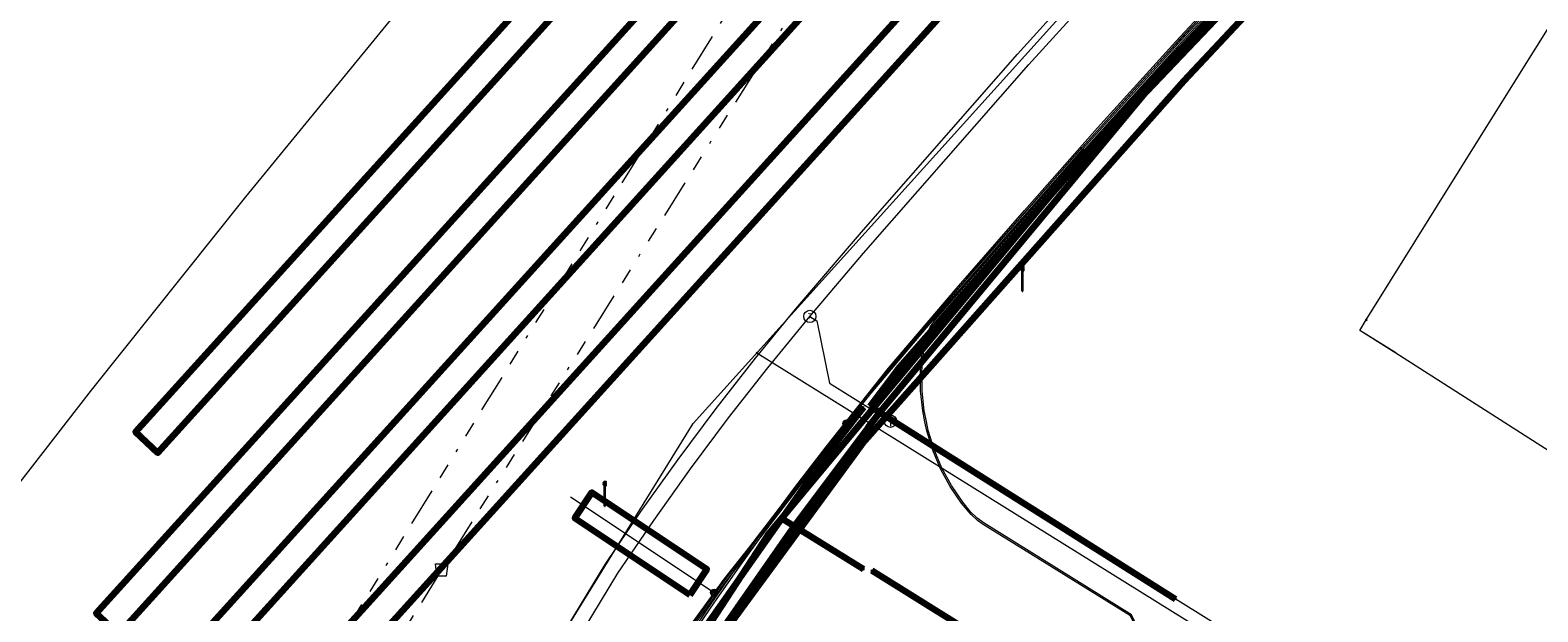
# Model space of a CAD drawing. Header units: metres. Extents: x 153756 to 154348, y 463867 to 464433.
# Tile 29 of 76: x 153973 to 154022, y 464006 to 464025. Entities that reach past the tile are written whole.
import ezdxf
from ezdxf.enums import TextEntityAlignment as Align
from ezdxf.lldxf.tags import DXFTag

# ---------------------------------------------------------------- set-up
doc = ezdxf.new("R2010")
doc.units = ezdxf.units.M
doc.header["$LTSCALE"] = 0.5
doc.linetypes.add('RI-OVERIG-SO', pattern=[17, 5, -2, 2, -2, 0, -2, 2, -2])
doc.layers.get('0').update_dxf_attribs({"linetype": 'CONTINUOUS'})
for name, color, linetype, lineweight in [('B-PV-KL-DATA_DUCT_ZIGGO BV-G', 90, 'CONTINUOUS', 100), ('B-PV-KL-DATA_EUROFIBER NEDERLAND BV-G', 90, 'KL-DATA-SO', 18), ('B-PV-KL-DATA_HULPSTUK_EUROFIBER NEDERLAND BV-S', 90, 'CONTINUOUS', 25), ('B-PV-KL-DATA_HULPSTUK_KPN BV-S', 90, 'CONTINUOUS', 25), ('B-PV-KL-DATA_KABELBED_KPN BV-G', 90, 'CONTINUOUS', 100), ('B-PV-KL-DATA_KABELBED_ZIGGO BV-G', 90, 'CONTINUOUS', 100), ('B-PV-KL-ET_LS_400 V_STEDIN NETBEHEER BV-G', 190, 'KL-LS-SO', 18), ('B-PV-KL-ET_LS_GEMEENTE AMERSFOORT-S', 190, 'CONTINUOUS', 25), ('B-PV-KL-ET_LS_HULPSTUK_STEDIN NETBEHEER BV-S', 190, 'CONTINUOUS', 25), ('B-PV-KL-ET_LS_KABELBED_GEMEENTE AMERSFOORT-G', 190, 'CONTINUOUS', 100), ('B-PV-KL-ET_LS_MANTELBUIS_POLYVINYLCHLORIDE PVC_50_STEDIN NETBEHEER BV-G', 190, 'CONTINUOUS', 100), ('B-PV-KL-ET_MS_10 KV_STEDIN NETBEHEER BV-G', 130, 'KL-MS-SO', 18), ('B-PV-KL-GAS_HD_STAAL_324_STEDIN NETBEHEER BV-G', 30, 'KL-GAS_HD-SO', 18), ('B-PV-KL-GAS_LD_HULPSTUK_STEDIN NETBEHEER BV-S', 50, 'CONTINUOUS', 25), ('B-PV-KL-GAS_LD_POLYVINYLCHLORIDE PVC_250_STEDIN NETBEHEER BV-G', 50, 'KL-GAS_LD-SO', 18), ('B-PV-KL-GAS_LD_POLYVINYLCHLORIDE PVC_63_STEDIN NETBEHEER BV-G', 50, 'KL-GAS_LD-SO', 18), ('B-PV-KL-WATER_250_VITENS-G', 170, 'KL-WATER-SO', 18), ('B-PV-KL-WATER_40_VITENS-G', 170, 'KL-WATER-SO', 18), ('B-PV-KL-WATER_HULPSTUK_VITENS-S', 170, 'CONTINUOUS', 25), ('B-PV-RI-VRIJVERVAL_BETON_300_GEMEENTE AMERSFOORT-G', 210, 'RI-OVERIG-SO', 18), ('B-PV-RI-VRIJVERVAL_BETON_400_GEMEENTE AMERSFOORT-G', 210, 'RI-OVERIG-SO', 18), ('B-PV-RI-VRIJVERVAL_HULPSTUK_GEMEENTE AMERSFOORT-S', 210, 'CONTINUOUS', 25)]:
    doc.layers.add(name, color=color, linetype=linetype, lineweight=lineweight)
doc.styles.add('NLCS-ISO', font='txt')
tags = doc.linetypes.add('KL-DATA-SO', pattern='A,4,-1,[101,NLCS.SHX,S=0.5,R=0,X=0,Y=0],-1,4,-1,["D",Standard,S=1,R=0,X=-0.25,Y=-0.5],-1.5', length=12.5).pattern_tags.tags
tags[18] = DXFTag(74, 10)
tags = doc.linetypes.add('KL-GAS_HD-SO', pattern='A,4,-1,[69,NLCS.SHX,S=0.5,R=0,X=0,Y=0],-1,4,-1,["H",Standard,S=1,R=0,X=0,Y=-0.5],-2', length=13).pattern_tags.tags
tags[18] = DXFTag(74, 10)
tags = doc.linetypes.add('KL-GAS_LD-SO', pattern='A,4,-1,[69,NLCS.SHX,S=0.5,R=0,X=0,Y=0],-1,4,-1,["L",Standard,S=1,R=0,X=0.25,Y=-0.5],-2', length=13).pattern_tags.tags
tags[18] = DXFTag(74, 10)
tags = doc.linetypes.add('KL-LS-SO', pattern='A,4,-1,[103,NLCS.SHX,S=0.75,R=0,X=0,Y=0],-1,4,-1,["L",Standard,S=1,R=0,X=0,Y=-0.5],-2', length=13).pattern_tags.tags
tags[18] = DXFTag(74, 10)
tags = doc.linetypes.add('KL-MS-SO', pattern='A,4,-1,[103,NLCS.SHX,S=0.75,R=0,X=0,Y=0],-1,4,-1,["M",Standard,S=1,R=0,X=0,Y=-0.5],-2', length=13).pattern_tags.tags
tags[18] = DXFTag(74, 10)
doc.linetypes.add('KL-WATER-SO', pattern='A,7,-0.5,[168,NLCS.SHX,S=0.75,R=0,X=0.75,Y=0],-2', length=9.5)

# ---------------------------------------------------------------- blocks, each defined once
blk = doc.blocks.new('SKL-WTB_HULP_AFSLUITER-SO')
at = {"color": 0, "linetype": 'ByBlock', "lineweight": 18}
blk.add_lwpolyline([(0, 0.8), (0, -0.8)], dxfattribs=at)
blk.add_circle((0, 0), 1, dxfattribs=at)
at = {"color": 0, "linetype": 'ByBlock', "lineweight": 18, "style": 'NLCS-ISO', "flags": 1}
for tag, p in [('TYPE', (1.5, 0)), ('OMSCHRIJVING', (1.5, -3)), ('LABEL', (1.5, -1.5))]:
    blk.add_attdef(tag, p, '', height=1, dxfattribs=at)
blk = doc.blocks.new('SKL-WTB_HULP_T STUK-SO')
at = {"color": 0, "linetype": 'ByBlock', "lineweight": 18}
blk.add_circle((0, 0), 1, dxfattribs=at)
at = {"color": 0, "linetype": 'ByBlock', "lineweight": -2, "style": 'NLCS-ISO'}
blk.add_text('T', height=1, dxfattribs=at).set_placement((0, 0), align=Align.MIDDLE_CENTER)
at = {"color": 0, "linetype": 'ByBlock', "lineweight": 18, "style": 'NLCS-ISO', "flags": 1}
for tag, p in [('TYPE', (1.5, 0)), ('OMSCHRIJVING', (1.5, -3)), ('LABEL', (1.5, -1.5))]:
    blk.add_attdef(tag, p, '', height=1, dxfattribs=at)
blk = doc.blocks.new('SKL-WTB_HULP_MOF-SO')
at = {"linetype": 'ByBlock', "lineweight": 18}
h = blk.add_hatch(color=0, dxfattribs=at)
h.dxf.hatch_style = 1
h.paths.add_polyline_path([(-0.5625, 0, 1), (0.5625, 0, 1)])
at = {"color": 0, "linetype": 'ByBlock', "lineweight": 18}
blk.add_circle((0, 0), 0.5625, dxfattribs=at)
at = {"color": 0, "linetype": 'ByBlock', "lineweight": 18, "style": 'NLCS-ISO', "flags": 1}
for tag, p in [('TYPE', (1.5, 0)), ('OMSCHRIJVING', (1.5, -3)), ('LABEL', (1.5, -1.5))]:
    blk.add_attdef(tag, p, '', height=1, dxfattribs=at)
blk = doc.blocks.new('SKL-WTB_HULP_OVERIG-SO')
at = {"color": 0, "linetype": 'ByBlock', "lineweight": 18}
for points in [[(-0.14, 0.14), (0.14, -0.14)], [(0.14, 0.14), (-0.14, -0.14)]]:
    blk.add_lwpolyline(points, dxfattribs=at)
at = {"color": 0, "linetype": 'ByBlock', "lineweight": 18, "style": 'NLCS-ISO', "flags": 1}
for tag, p in [('TYPE', (1.5, 0)), ('OMSCHRIJVING', (1.5, -3)), ('LABEL', (1.5, -1.5))]:
    blk.add_attdef(tag, p, '', height=1, dxfattribs=at)
blk = doc.blocks.new('SRI-HULP_AFVOER_OPVANG-SO')
at = {"color": 0, "linetype": 'ByBlock', "lineweight": 18}
blk.add_lwpolyline([(-0.75, -1), (-1, 1), (1, 1), (0.75, -1)], close=True, dxfattribs=at)
at = {"color": 0, "linetype": 'ByBlock', "lineweight": 18, "style": 'NLCS-ISO', "flags": 1}
for tag, p in [('TYPE', (1.5, 0)), ('OMSCHRIJVING', (1.5, -3)), ('LABEL', (1.5, -1.5))]:
    blk.add_attdef(tag, p, '', height=1, dxfattribs=at)
blk = doc.blocks.new('SKL-ET_LS_MAST-SO')
for p, q in [((-0.05, 2.07), (0.05, 2.07)), ((-0.05, -2), (0.05, -2))]:
    blk.add_line(p, q)
for points in [[(-0.18, 1.76), (-0.22, 1.76), (-0.22, 1.84), (-0.18, 1.84), (-0.18, 1.79)], [(-0.18, 1.49), (-0.22, 1.49), (-0.22, 1.57), (-0.18, 1.57), (-0.18, 1.52)], [(-0.18, 1.79), (-0.05, 1.79)], [(-0.18, 1.76), (-0.05, 1.76)], [(-0.18, 1.52), (-0.05, 1.52)], [(-0.18, 1.49), (-0.05, 1.49)], [(-0.05, -2), (-0.05, 2.07)], [(0.05, -2), (0.05, 2.07)], [(0.18, 1.92), (0.05, 1.92)], [(0.18, 1.89), (0.05, 1.89)], [(0.18, 1.66), (0.05, 1.66)], [(0.18, 1.63), (0.05, 1.63)], [(0.18, 1.39), (0.05, 1.39)], [(0.18, 1.36), (0.05, 1.36)], [(0.18, 1.89), (0.22, 1.89), (0.22, 1.97), (0.18, 1.97), (0.18, 1.92)], [(0.18, 1.63), (0.22, 1.63), (0.22, 1.71), (0.18, 1.71), (0.18, 1.66)], [(0.18, 1.36), (0.22, 1.36), (0.22, 1.44), (0.18, 1.44), (0.18, 1.39)]]:
    blk.add_lwpolyline(points)

msp = doc.modelspace()

# ---------------------------------------------------------------- linework, layer by layer
at = {"layer": 'B-PV-KL-DATA_DUCT_ZIGGO BV-G', "ltscale": 0.5, "flags": 128}
msp.add_lwpolyline([(153981.117, 463913.771), (153980.041, 463912.314), (153979.541, 463911.962), (153974.956, 463914.702), (153966.628, 463920.388), (153950.267, 463930.403), (153949.595, 463930.949), (153949.419, 463931.366), (153962.028, 463951.897), (153974.198, 463971.384), (153982.261, 463984.744), (153994.617, 464004.451), (154000.054, 464011.861), (154010.428, 464023.577), (154017.189, 464030.79), (154021.324, 464034.73), (154023.469, 464035.652), (154025.575, 464035.74), (154031.865, 464032.156), (154034.543, 464029.542), (154036.2, 464028.511), (154036.464, 464028.936)], dxfattribs=at)
at = {"layer": 'B-PV-KL-DATA_EUROFIBER NEDERLAND BV-G', "ltscale": 0.5, "flags": 128}
for points in [[(154028.633, 464001.323), (154031.389, 464005.71), (154017.34, 464014.7), (154016.16, 464015.44), (154016.37, 464015.78), (154020.28, 464022.05), (154025.01, 464029.64), (154026.21, 464031.56), (154027.85, 464034.2), (154028.23, 464034.4), (154028.64, 464034.4), (154029.06, 464034.27), (154032.02, 464032.42)], [(154016.372, 464015.779), (154020.276, 464022.053), (154025.014, 464029.641), (154026.211, 464031.565), (154027.849, 464034.198), (154028.233, 464034.398), (154028.644, 464034.398), (154029.065, 464034.273), (154032.024, 464032.424)], [(154017.338, 464014.703), (154016.159, 464015.437), (154016.372, 464015.779)]]:
    msp.add_lwpolyline(points, dxfattribs=at)
at = {"layer": 'B-PV-KL-DATA_KABELBED_KPN BV-G', "ltscale": 0.5, "flags": 128}
for points in [[(154000.151, 464012.279), (154000.528, 464012.768), (154009.209, 464023.228), (154018.588, 464033.066), (154018.442, 464033.213), (153992.24, 464059.571), (153991.074, 464060.744), (153991.018, 464061.47), (153990.985, 464062.213), (153991.813, 464063.264), (153993.445, 464065.333), (153993.916, 464065.93), (154000.218, 464073.924), (154008.556, 464084.501), (154008.633, 464084.599), (154013.591, 464085.533), (154013.976, 464085.605), (154014.016, 464085.641), (154017.8, 464089.087), (154031.446, 464102.791)], [(154000.217, 464012.965), (154001.116, 464014.166), (154009.404, 464023.643), (154018.442, 464033.213), (154019.075, 464033.884), (154019.419, 464034.273), (154019.794, 464034.632), (154020.197, 464034.959), (154020.626, 464035.251), (154021.078, 464035.507), (154021.549, 464035.724), (154022.037, 464035.902), (154022.538, 464036.038)], [(153999.993, 464012.934), (153999.84, 464012.736), (153998.905, 464011.55), (153997.33, 464009.312), (153997.33, 464009.311)], [(154010.16, 464006.683), (154000.528, 464012.768), (154000.217, 464012.965)], [(154000.151, 464012.279), (153997.731, 464009.063), (153991.693, 464000.387), (153991.43, 463999.985)], [(153947.827, 463929.012), (153947.827, 463929.012), (153950.812, 463934.011), (153953.649, 463938.763), (153974.352, 463973.101), (153987.499, 463994.113), (153991.182, 464000), (153991.613, 464000.688), (153991.691, 464000.813), (153994.43, 464005.189), (153997.33, 464009.311)], [(153997.33, 464009.312), (153997.33, 464009.312), (153997.731, 464009.063), (153999.993, 464007.656)], [(154000.265, 464007.608), (154009.107, 464002.092)]]:
    msp.add_lwpolyline(points, dxfattribs=at)
at = {"layer": 'B-PV-KL-DATA_KABELBED_ZIGGO BV-G', "ltscale": 0.5, "flags": 128}
msp.add_lwpolyline([(153974.585, 463972.066), (153982.261, 463984.744), (153994.617, 464004.451), (153996.006, 464006.369), (154000.054, 464011.861), (154010.428, 464023.577), (154017.189, 464030.79)], dxfattribs=at)
at = {"layer": 'B-PV-KL-ET_LS_400 V_STEDIN NETBEHEER BV-G', "ltscale": 0.5, "flags": 128}
for points in [[(154003.969, 464047.689), (154002.653, 464046.333), (154001.714, 464045.313), (153998.838, 464042.083), (153990.162, 464032.208), (153990.171, 464032.218), (153984.98, 464026.041), (153979.868, 464019.798), (153974.837, 464013.49), (153969.693, 464006.861), (153964.504, 464000), (153959.731, 463993.454), (153956.669, 463989.154), (153955.698, 463987.725), (153954.75, 463986.279), (153953.827, 463984.818), (153952.929, 463983.341), (153952.056, 463981.849), (153951.187, 463980.301), (153950.344, 463978.739), (153949.529, 463977.163), (153947.994, 463973.902)], [(154070.614, 463959.556), (154071.078, 463959.267), (154072.191, 463961.045), (154068.473, 463963.373), (154083.965, 463988.217), (154084.004, 463988.319), (154084.02, 463988.425), (154084.016, 463988.532), (154083.99, 463988.637), (154083.944, 463988.734), (154081.947, 463991.36), (154080.085, 463993.75), (154078.143, 463996.193), (154075.219, 464000), (154074.703, 464000.609), (154072.7, 464002.878), (154070.819, 464004.901), (154068.972, 464006.796), (154067.83, 464007.927), (154066.693, 464009.021), (154062.333, 464012.684), (154048.343, 464022.994), (154035.215, 464031.24), (154027.583, 464035.616), (154027.384, 464035.704), (154027.149, 464035.777), (154026.882, 464035.842), (154026.331, 464035.944), (154025.775, 464036.014), (154025.216, 464036.05), (154024.655, 464036.053), (154023.628, 464035.972), (154022.615, 464035.778), (154021.63, 464035.473), (154020.683, 464035.063), (154019.787, 464034.552), (154019.306, 464034.219), (154018.847, 464033.857), (154018.411, 464033.467), (154017.999, 464033.052), (154017.615, 464032.612), (154013.613, 464028.419), (154010.358, 464024.915), (154007.153, 464021.367), (154002.152, 464015.661), (154000, 464013.112), (153999.439, 464012.409)], [(154001.997, 464012.456), (154001.923, 464012.814), (154001.853, 464013.469), (154001.847, 464014.127), (154001.905, 464014.784), (154001.984, 464015.128), (154002.069, 464015.351), (154002.168, 464015.544), (154002.333, 464015.787), (154007.19, 464021.334), (154010.395, 464024.881), (154013.649, 464028.385), (154017.653, 464032.579), (154018.036, 464033.018), (154018.445, 464033.431), (154018.879, 464033.819), (154019.336, 464034.179), (154019.814, 464034.51), (154020.705, 464035.018), (154021.647, 464035.426), (154022.627, 464035.729), (154023.635, 464035.922), (154024.657, 464036.003), (154025.214, 464036), (154025.77, 464035.964), (154026.323, 464035.895), (154027.136, 464035.729), (154027.469, 464035.614), (154035.189, 464031.197), (154048.315, 464022.953), (154062.306, 464012.642), (154066.637, 464009.003), (154067.218, 464008.449), (154068.937, 464006.761), (154070.145, 464005.531), (154071.415, 464004.198), (154073.169, 464002.282), (154074.17, 464001.148), (154075.156, 464000), (154078.161, 463996.09), (154080.046, 463993.719), (154081.907, 463991.329), (154083.901, 463988.708), (154083.965, 463988.53), (154083.958, 463988.341), (154083.926, 463988.251), (154068.404, 463963.357), (154072.122, 463961.029), (154071.062, 463959.336), (154070.641, 463959.599)], [(154002.045, 464012.466), (154001.972, 464012.822), (154001.903, 464013.472), (154001.897, 464014.125), (154001.955, 464014.777), (154002.032, 464015.113), (154002.115, 464015.331), (154002.211, 464015.519), (154002.372, 464015.756), (154007.227, 464021.301), (154010.432, 464024.847), (154013.685, 464028.351), (154017.691, 464032.546), (154018.073, 464032.984), (154018.479, 464033.395), (154018.911, 464033.781), (154019.366, 464034.139), (154019.841, 464034.468), (154020.727, 464034.973), (154021.664, 464035.379), (154022.639, 464035.68), (154023.642, 464035.872), (154024.659, 464035.953), (154025.212, 464035.95), (154025.765, 464035.914), (154026.315, 464035.846), (154027.123, 464035.681), (154027.494, 464035.548), (154035.163, 464031.154), (154048.287, 464022.912), (154062.279, 464012.6), (154066.614, 464008.957), (154068.333, 464007.292), (154070.109, 464005.496), (154071.379, 464004.164), (154073.132, 464002.249), (154075.093, 464000), (154078.122, 463996.059), (154080.007, 463993.688), (154081.867, 463991.298), (154083.826, 463988.729), (154083.902, 463988.585), (154083.918, 463988.505), (154083.907, 463988.344), (154083.878, 463988.267), (154068.336, 463963.341), (154072.053, 463961.013), (154071.046, 463959.405), (154070.667, 463959.641)], [(154003.377, 464017.143), (154007.116, 464021.4), (154010.321, 464024.949), (154011.76, 464026.497), (154007.879, 464030.124)], [(154003.377, 464017.143), (154002.114, 464015.694), (154000, 464013.192), (153998.778, 464011.649), (153996.277, 464008.38), (153995.441, 464007.327), (153995.128, 464006.894)], [(154009.703, 464004.03), (154008.691, 464006.131), (154003.895, 464009.117), (154003.711, 464009.247), (154003.497, 464009.44), (154003.186, 464009.807), (154002.818, 464010.353), (154002.506, 464010.932), (154002.25, 464011.54), (154002.056, 464012.169), (154001.997, 464012.456)], [(154009.715, 464004.108), (154008.727, 464006.168), (154003.922, 464009.159), (154003.699, 464009.321), (154003.482, 464009.53), (154003.226, 464009.837), (154002.861, 464010.379), (154002.551, 464010.954), (154002.297, 464011.557), (154002.104, 464012.181), (154002.045, 464012.466)], [(153950.439, 463934.81), (153950.755, 463935.276), (153958.836, 463948.104), (153967.845, 463961.403), (153968.053, 463961.62), (153968.971, 463962.975), (153975.087, 463973.45), (153989.268, 463997.252), (153990.899, 464000), (153991.443, 464000.947), (153993.285, 464004.019), (153994.086, 464005.286), (153995.521, 464007.267), (153996.355, 464008.318), (153998.858, 464011.589), (153999.478, 464012.378)], [(153953.604, 463939.611), (153953.556, 463939.59), (153953.505, 463939.605), (153953.476, 463939.65), (153953.484, 463939.702), (153958.795, 463948.131), (153967.804, 463961.431), (153968.012, 463961.648), (153968.928, 463963.001), (153975.045, 463973.476), (153989.225, 463997.278), (153990.84, 464000), (153991.4, 464000.972), (153993.242, 464004.045), (153994.045, 464005.314), (153995.481, 464007.297), (153996.316, 464008.349), (153998.818, 464011.619), (153999.439, 464012.409)], [(153990.448, 464010.012), (153995.128, 464006.894)], [(153995.128, 464006.894), (153994.004, 464005.342), (153993.199, 464004.071), (153991.357, 464000.997), (153990.465, 463999.465), (153989.321, 463997.537), (153989.311, 463997.226), (153979.953, 463981.523)]]:
    msp.add_lwpolyline(points, dxfattribs=at)
at = {"layer": 'B-PV-KL-ET_LS_KABELBED_GEMEENTE AMERSFOORT-G', "ltscale": 0.5, "flags": 128}
for points in [[(153996.399, 464034.37), (153997.136, 464033.715), (153977.011, 464011.451), (153976.281, 464012.131), (153996.399, 464034.37)], [(153991.614, 464000.689), (153996.881, 464008.763), (154007.204, 464021.186), (154018.074, 464032.842)], [(153995.12, 464028.456), (153995.857, 464027.801), (153975.732, 464005.537), (153975.003, 464006.217), (153995.12, 464028.456)], [(154003.344, 464028.09), (154004.081, 464027.434), (153983.956, 464005.17), (153983.226, 464005.851), (154003.344, 464028.09)], [(153997.355, 464026.43), (153998.092, 464025.774), (153977.967, 464003.51), (153977.238, 464004.191), (153997.355, 464026.43)]]:
    msp.add_lwpolyline(points, dxfattribs=at)
at = {"layer": 'B-PV-KL-ET_LS_MANTELBUIS_POLYVINYLCHLORIDE PVC_50_STEDIN NETBEHEER BV-G', "ltscale": 0.5, "flags": 128}
msp.add_lwpolyline([(153994.333, 464006.824), (153994.887, 464007.656), (153991.141, 464010.152), (153990.587, 464009.32), (153994.333, 464006.824)], dxfattribs=at)
at = {"layer": 'B-PV-KL-ET_MS_10 KV_STEDIN NETBEHEER BV-G', "ltscale": 0.5, "flags": 128}
for points in [[(154036.453, 464030.442), (154035.219, 464031.177), (154026.174, 464036.787), (154025.965, 464036.907), (154025.52, 464037.092), (154025.052, 464037.203), (154024.667, 464037.238), (154024.281, 464037.222), (154023.9, 464037.157), (154023.531, 464037.044), (154023.179, 464036.884), (154022.502, 464036.506), (154021.836, 464036.105), (154021.185, 464035.682), (154020.549, 464035.238), (154019.928, 464034.771), (154019.277, 464034.245), (154018.646, 464033.695), (154018.035, 464033.123), (154017.446, 464032.528), (154016.879, 464031.913), (154015.235, 464030.203), (154012.792, 464027.618), (154011.497, 464026.226), (154008.931, 464023.422), (154006.395, 464020.589), (154003.049, 464016.756), (154000.85, 464014.173), (153998.723, 464011.492), (153997.801, 464010.286), (153996.896, 464009.067), (153996.009, 464007.835), (153995.139, 464006.591), (153994.26, 464005.296), (153991.444, 464000.796), (153989.78, 463998.098), (153978.02, 463978.332), (153977.758, 463978.293), (153977.549, 463978.02)], [(153882.461, 463990.571), (153900.014, 463979.966), (153921.779, 463965.699), (153916.236, 463957.17), (153914.236, 463953.798), (153916.626, 463951.804), (153944.546, 463933.884), (153948.857, 463932.31), (153950.717, 463935.31), (153960.486, 463949.367), (153964.551, 463955.791), (153989.737, 463998.124), (153991.402, 464000.822), (153994.218, 464005.324), (153995.098, 464006.619), (153995.968, 464007.864), (153996.856, 464009.097), (153997.761, 464010.316), (153998.781, 464011.648), (154000.811, 464014.205), (154003.011, 464016.789), (154005.235, 464019.35), (154007.622, 464022.042), (154010.173, 464024.861), (154013.567, 464028.516), (154016.843, 464031.947), (154017.41, 464032.563), (154018, 464033.159), (154018.612, 464033.732), (154019.245, 464034.283), (154019.897, 464034.81), (154020.52, 464035.278), (154021.157, 464035.723), (154021.659, 464036.05)]]:
    msp.add_lwpolyline(points, dxfattribs=at)
at = {"layer": 'B-PV-KL-GAS_HD_STAAL_324_STEDIN NETBEHEER BV-G', "ltscale": 0.5, "flags": 128}
msp.add_lwpolyline([(153910.192, 463951.737), (153910.812, 463952.723), (153942.432, 463931.832), (153971.87, 463976.56), (153986.849, 464000), (153991.576, 464007.81), (153992.745, 464009.533), (153993.952, 464011.228), (153995.197, 464012.896), (153996.478, 464014.537), (153997.795, 464016.147), (154000, 464018.713), (154005.011, 464024.445), (154006.986, 464026.633), (154009.813, 464029.704), (154011.229, 464031.214), (154013.96, 464034.078), (154017.322, 464037.523), (154027.047, 464039.846), (154054.446, 464020.528), (154074.469, 464038.921)], dxfattribs=at)
at = {"layer": 'B-PV-KL-GAS_LD_POLYVINYLCHLORIDE PVC_250_STEDIN NETBEHEER BV-G', "ltscale": 0.5, "flags": 128}
for points in [[(153998.247, 464015.896), (154000, 464017.954), (154005.381, 464024.109), (154008.946, 464028.033), (154011.33, 464030.592), (154014.683, 464034.107), (154015.541, 464034.991), (154016.251, 464035.692)], [(153944.961, 463933.552), (153965.699, 463965.004), (153987.442, 464000), (153991.997, 464007.526), (153993.162, 464009.243), (153994.362, 464010.929), (153995.6, 464012.588), (153996.874, 464014.22), (153998.247, 464015.896)]]:
    msp.add_lwpolyline(points, dxfattribs=at)
at = {"layer": 'B-PV-KL-GAS_LD_POLYVINYLCHLORIDE PVC_63_STEDIN NETBEHEER BV-G', "ltscale": 0.5, "flags": 128}
for points in [[(153998.247, 464015.896), (153998.473, 464015.746), (153998.885, 464013.716), (154000.874, 464012.476)], [(154000.874, 464012.476), (154011.738, 464005.708)]]:
    msp.add_lwpolyline(points, dxfattribs=at)
at = {"layer": 'B-PV-KL-WATER_250_VITENS-G', "ltscale": 0.5, "flags": 128}
msp.add_lwpolyline([(153912.762, 463953.324), (153945.133, 463932.55), (153994.448, 464012.403), (154011.751, 464031.61)], dxfattribs=at)
at = {"layer": 'B-PV-KL-WATER_40_VITENS-G', "ltscale": 0.5, "flags": 128}
msp.add_lwpolyline([(153996.521, 464014.704), (154011.521, 464005.359)], dxfattribs=at)
at = {"layer": 'B-PV-RI-VRIJVERVAL_BETON_300_GEMEENTE AMERSFOORT-G', "ltscale": 0.5, "flags": 128}
for points in [[(154015, 464053.4), (153986.25, 464007.63)], [(153986.25, 464007.63), (153961.23, 463967.16)]]:
    msp.add_lwpolyline(points, dxfattribs=at)
at = {"layer": 'B-PV-RI-VRIJVERVAL_BETON_400_GEMEENTE AMERSFOORT-G', "ltscale": 0.5, "flags": 128}
msp.add_lwpolyline([(153983, 464005.44), (154017.94, 464062.09)], dxfattribs=at)

# ---------------------------------------------------------------- block references
at = {"layer": 'B-PV-KL-DATA_HULPSTUK_EUROFIBER NEDERLAND BV-S', "xscale": 0.2, "yscale": 0.2, "zscale": 0.2}
msp.add_blockref('SKL-WTB_HULP_OVERIG-SO', (154016.372, 464015.779), dxfattribs=at)
at = {"layer": 'B-PV-KL-DATA_HULPSTUK_KPN BV-S', "xscale": 0.2, "yscale": 0.2, "zscale": 0.2}
for p in [(153999.993, 464012.934), (154000.217, 464012.965), (154000.217, 464012.965), (154000.151, 464012.279), (154000.151, 464012.279), (153997.33, 464009.312), (153997.33, 464009.311), (153997.33, 464009.311), (153999.993, 464007.656), (154000.265, 464007.608), (154010.16, 464006.683)]:
    msp.add_blockref('SKL-WTB_HULP_OVERIG-SO', p, dxfattribs=at)
at = {"layer": 'B-PV-KL-ET_LS_GEMEENTE AMERSFOORT-S', "xscale": 0.2, "yscale": 0.2, "zscale": 0.2}
for p in [(154005.176, 464017.12), (153991.568, 464010.111)]:
    msp.add_blockref('SKL-ET_LS_MAST-SO', p, dxfattribs=at)
at = {"layer": 'B-PV-KL-ET_LS_HULPSTUK_STEDIN NETBEHEER BV-S', "xscale": 0.2, "yscale": 0.2, "zscale": 0.2}
for p in [(153999.439, 464012.409), (153999.478, 464012.378), (153995.128, 464006.894)]:
    msp.add_blockref('SKL-WTB_HULP_MOF-SO', p, dxfattribs=at)
at = {"layer": 'B-PV-KL-GAS_LD_HULPSTUK_STEDIN NETBEHEER BV-S', "xscale": 0.2, "yscale": 0.2, "zscale": 0.2}
for name, p in [('SKL-WTB_HULP_T STUK-SO', (153998.247, 464015.896)), ('SKL-WTB_HULP_AFSLUITER-SO', (154000.874, 464012.476))]:
    msp.add_blockref(name, p, dxfattribs=at)
at = {"layer": 'B-PV-KL-WATER_HULPSTUK_VITENS-S', "xscale": 0.2, "yscale": 0.2, "zscale": 0.2}
msp.add_blockref('SKL-WTB_HULP_OVERIG-SO', (153996.521, 464014.704), dxfattribs=at)
at = {"layer": 'B-PV-RI-VRIJVERVAL_HULPSTUK_GEMEENTE AMERSFOORT-S', "xscale": 0.2, "yscale": 0.2, "zscale": 0.2}
msp.add_blockref('SRI-HULP_AFVOER_OPVANG-SO', (153986.25, 464007.63), dxfattribs=at)

doc.saveas('drawing.dxf')
